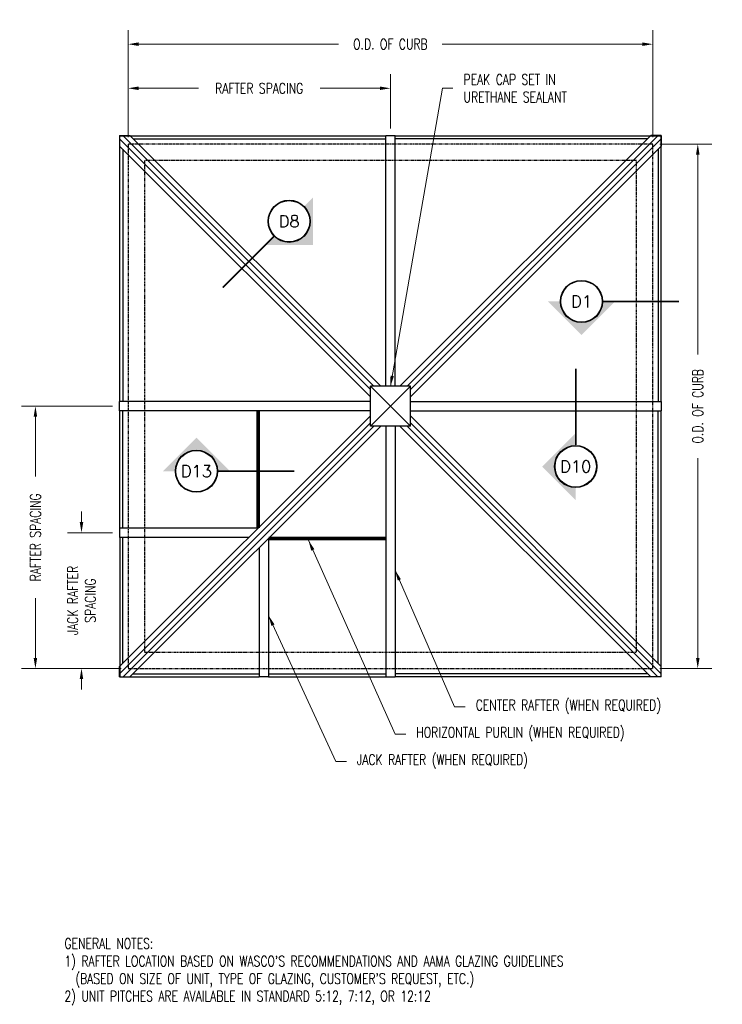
# Model space of a CAD drawing. Header units: inches. Extents: x 22 to 172, y 28 to 238.
import ezdxf
from ezdxf.enums import TextEntityAlignment as Align

# ---------------------------------------------------------------- set-up
doc = ezdxf.new("R2010")
doc.units = ezdxf.units.IN
doc.header["$MEASUREMENT"] = 0
doc.linetypes.add('PHANTOM2', pattern=[1.25, 0.625, -0.125, 0.125, -0.125, 0.125, -0.125])
for name, color, linetype in [('BY-OTHERS', 3, 'PHANTOM2'), ('DIMENSIONS', 2, 'Continuous'), ('EXTRUSIONS', 1, 'Continuous'), ('FLASHING', 6, 'Continuous')]:
    doc.layers.add(name, color=color, linetype=linetype)
doc.styles.add('ROMANS', font='romans.shx', dxfattribs={"width": 0.75})
doc.styles.add('WASCO', font='SIMPLEX.shx', dxfattribs={"width": 0.75})
doc.dimstyles.new('WASCO', dxfattribs={"dimscale": 0, "dimtxt": 0.09375, "dimasz": 0.09375, "dimexe": 0.125, "dimexo": 0.0625, "dimgap": 0.09375, "dimtad": 0, "dimtoh": 1, "dimdec": 5, "dimzin": 3, "dimdsep": 46, "dimlunit": 4, "dimtxsty": 'WASCO', "dimcen": 0, "dimclrd": 256, "dimclre": 256, "dimclrt": 256, "dimaunit": 1, "dimadec": 3, "dimazin": 0, "dimtfac": 0.8, "dimtdec": 5, "dimtofl": 0, "dimtmove": 0, "dimatfit": 0, "dimfxl": 1, "dimfrac": 2, "dimtolj": 1, "dimtzin": 0, "dimlwd": 5, "dimlwe": 5, "dimarcsym": 0})

# ---------------------------------------------------------------- blocks, each defined once
blk = doc.blocks.new('*D2')
at = {"layer": 'DIMENSIONS', "lineweight": 5, "transparency": 16777216}
for p, q in [((158.3, 211.84), (169.4, 211.84)), ((166.4, 209.59), (166.4, 166.89)), ((166.4, 102.09), (166.4, 144.79)), ((158.3, 99.84), (169.4, 99.84))]:
    blk.add_line(p, q, dxfattribs=at)
at = {"layer": 'DIMENSIONS', "lineweight": -3, "transparency": 16777216}
for points in [[(166.03, 209.59), (166.78, 209.59), (166.4, 211.84)], [(166.03, 102.09), (166.78, 102.09), (166.4, 99.84)]]:
    blk.add_solid(points, dxfattribs=at)
at = {"layer": 'DIMENSIONS', "transparency": 16777216, "insert": (166.4, 155.84), "char_height": 2.25, "attachment_point": 5, "rotation": 90, "style": 'WASCO'}
blk.add_mtext('\\A1;O.D. OF CURB', dxfattribs=at)
blk = doc.blocks.new('*D5')
at = {"layer": 'DIMENSIONS', "lineweight": 5, "transparency": 16777216}
for p, q in [((41.49, 155.84), (22.03, 155.84)), ((25.03, 153.59), (25.03, 140.82)), ((25.03, 102.09), (25.03, 114.86)), ((43.3, 99.84), (22.03, 99.84))]:
    blk.add_line(p, q, dxfattribs=at)
at = {"layer": 'DIMENSIONS', "lineweight": -3, "transparency": 16777216}
for points in [[(24.66, 153.59), (25.41, 153.59), (25.03, 155.84)], [(24.66, 102.09), (25.41, 102.09), (25.03, 99.84)]]:
    blk.add_solid(points, dxfattribs=at)
at = {"layer": 'DIMENSIONS', "lineweight": -3, "transparency": 16777216, "insert": (25.03, 127.84), "char_height": 2.25, "attachment_point": 5, "rotation": 90, "style": 'WASCO'}
blk.add_mtext('\\A1;RAFTER SPACING', dxfattribs=at)
blk = doc.blocks.new('*D6')
at = {"layer": 'DIMENSIONS', "lineweight": 5, "transparency": 16777216}
for p, q in [((34.87, 131.09), (34.87, 133.34)), ((41.49, 128.84), (31.87, 128.84)), ((43.3, 99.84), (31.87, 99.84)), ((34.87, 97.59), (34.87, 95.34))]:
    blk.add_line(p, q, dxfattribs=at)
at = {"layer": 'DIMENSIONS', "lineweight": -3, "transparency": 16777216}
for points in [[(34.49, 131.09), (35.24, 131.09), (34.87, 128.84)], [(34.49, 97.59), (35.24, 97.59), (34.87, 99.84)]]:
    blk.add_solid(points, dxfattribs=at)
at = {"layer": 'DIMENSIONS', "lineweight": -3, "transparency": 16777216, "insert": (34.87, 114.34), "char_height": 2.25, "attachment_point": 5, "rotation": 90, "style": 'WASCO'}
blk.add_mtext('\\A1;JACK RAFTER\\PSPACING', dxfattribs=at)
blk = doc.blocks.new('D_CALL')
at = {"layer": 'DIMENSIONS'}
for radius in [0.1875, 0.1838]:
    blk.add_circle((0, 0), radius, dxfattribs=at)
at = {"layer": 'DIMENSIONS', "style": 'ROMANS'}
blk.add_attdef('DT_NO', text='', height=0.1055, dxfattribs=at).set_placement((0, 0), align=Align.MIDDLE_CENTER)
blk = doc.blocks.new('*D4')
at = {"layer": 'DIMENSIONS', "lineweight": 5, "transparency": 16777216}
for p, q in [((44.8, 213.34), (44.8, 226.75)), ((100.8, 215.15), (100.8, 226.75)), ((47.05, 223.75), (59.82, 223.75)), ((98.55, 223.75), (85.78, 223.75))]:
    blk.add_line(p, q, dxfattribs=at)
at = {"layer": 'DIMENSIONS', "lineweight": -3, "transparency": 16777216}
for points in [[(47.05, 224.13), (47.05, 223.38), (44.8, 223.75)], [(98.55, 224.13), (98.55, 223.38), (100.8, 223.75)]]:
    blk.add_solid(points, dxfattribs=at)
at = {"layer": 'DIMENSIONS', "transparency": 16777216, "insert": (72.8, 223.75), "char_height": 2.25, "attachment_point": 5, "style": 'WASCO'}
blk.add_mtext('\\A1;RAFTER SPACING', dxfattribs=at)
blk = doc.blocks.new('*D3')
at = {"layer": 'DIMENSIONS', "lineweight": 5, "transparency": 16777216}
for p, q in [((44.8, 213.34), (44.8, 236.17)), ((156.8, 213.34), (156.8, 236.17)), ((47.05, 233.17), (89.75, 233.17)), ((154.55, 233.17), (111.85, 233.17))]:
    blk.add_line(p, q, dxfattribs=at)
at = {"layer": 'DIMENSIONS', "lineweight": -3, "transparency": 16777216}
for points in [[(47.05, 233.55), (47.05, 232.8), (44.8, 233.17)], [(154.55, 233.55), (154.55, 232.8), (156.8, 233.17)]]:
    blk.add_solid(points, dxfattribs=at)
at = {"layer": 'DIMENSIONS', "transparency": 16777216, "insert": (100.8, 233.17), "char_height": 2.25, "attachment_point": 5, "style": 'WASCO'}
blk.add_mtext('\\A1;O.D. OF CURB', dxfattribs=at)

msp = doc.modelspace()

# ---------------------------------------------------------------- hatches: boundary and pattern name
at = {"layer": 'DIMENSIONS'}
h = msp.add_hatch(color=256, dxfattribs=at)
h.paths.add_polyline_path([(84.253212, 200.414399), (84.253212, 190.289398), (82.372693, 192.169918, 0.4142135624), (82.372693, 198.533879)])
h.paths.add_polyline_path([(76.008731, 192.169918, 0.4142135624), (82.372693, 192.169918), (84.253212, 190.289398), (74.128212, 190.289398)])
h = msp.add_hatch(color=256, dxfattribs=at)
h.paths.add_polyline_path([(134.424403, 178.2267), (141.58386, 171.067243), (141.58386, 173.726699, -0.4142135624), (137.083859, 178.2267)])
h.paths.add_polyline_path([(146.08386, 178.2267, -0.4142135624), (141.58386, 173.726699), (141.58386, 171.067243), (148.743316, 178.2267)])
h = msp.add_hatch(color=256, dxfattribs=at)
h.paths.add_polyline_path([(140.348303, 135.810017), (133.188847, 142.969474), (135.848303, 142.969474, 0.4142135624), (140.348303, 138.469473)])
h.paths.add_polyline_path([(140.348303, 147.469474, 0.4142135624), (135.848303, 142.969474), (133.188847, 142.969474), (140.348303, 150.12893)])
h = msp.add_hatch(color=256, dxfattribs=at)
h.paths.add_polyline_path([(52.24188, 141.969257), (59.401337, 149.128714), (59.401337, 146.469257, 0.4142135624), (54.901337, 141.969257)])
h.paths.add_polyline_path([(63.901337, 141.969257, 0.4142135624), (59.401337, 146.469257), (59.401337, 149.128714), (66.560794, 141.969257)])

# ---------------------------------------------------------------- linework, layer by layer
at = {"layer": 'BY-OTHERS'}
for points in [[(44.800165, 99.837398), (156.800165, 99.837398), (156.800165, 211.837398), (44.800165, 211.837398)], [(48.300165, 103.337398), (153.300165, 103.337398), (153.300165, 208.337398), (48.300165, 208.337398)]]:
    msp.add_lwpolyline(points, close=True, dxfattribs=at)
at = {"layer": 'DIMENSIONS', "const_width": 0.36}
for points in [[(76.008731, 192.169918), (65.004653, 181.16584)], [(162.418873, 178.2267), (146.08386, 178.2267)], [(140.348303, 147.534614), (140.348303, 163.869627)], [(63.966477, 141.969257), (80.30149, 141.969257)]]:
    msp.add_lwpolyline(points, dxfattribs=at)
at = {"layer": 'EXTRUSIONS'}
for p, q in [((43.050165, 212.880181), (96.534159, 159.396188)), ((43.757382, 213.587398), (97.241376, 160.103405)), ((45.215862, 213.649398), (98.761855, 160.103405)), ((99.800165, 160.103405), (99.800165, 213.649398)), ((99.800165, 213.649398), (101.800165, 213.649398)), ((101.800165, 160.103405), (101.800165, 213.649398)), ((156.384469, 213.649398), (102.838476, 160.103405)), ((157.842948, 213.587398), (104.358955, 160.103405)), ((158.550165, 212.880181), (105.066172, 159.396188)), ((42.988165, 211.421702), (96.534159, 157.875709)), ((158.612165, 211.421702), (105.066172, 157.875709)), ((96.534159, 156.837398), (42.988165, 156.837398)), ((42.988165, 154.837398), (42.988165, 156.837398)), ((105.066172, 156.837398), (158.612165, 156.837398)), ((158.612165, 156.837398), (158.612165, 154.837398)), ((96.534159, 154.837398), (42.988165, 154.837398)), ((42.988165, 100.253095), (96.534159, 153.799088)), ((105.066172, 154.837398), (158.612165, 154.837398)), ((158.612165, 100.253095), (105.066172, 153.799088)), ((43.050165, 98.794616), (96.534159, 152.278609)), ((43.757382, 98.087398), (97.241376, 151.571392)), ((45.215862, 98.025398), (98.761855, 151.571392)), ((99.800165, 151.571392), (99.800165, 98.025398)), ((101.800165, 151.571392), (101.800165, 98.025398)), ((156.384469, 98.025398), (102.838476, 151.571392)), ((157.842948, 98.087398), (104.358955, 151.571392)), ((158.550165, 98.794616), (105.066172, 152.278609)), ((72.572469, 129.837398), (42.988165, 129.837398)), ((42.988165, 129.837398), (42.988165, 127.837398)), ((70.572469, 127.837398), (42.988165, 127.837398)), ((74.800165, 127.609702), (74.800165, 98.025398)), ((72.800165, 125.609702), (72.800165, 98.025398)), ((74.800165, 98.025398), (72.800165, 98.025398)), ((99.800165, 98.025398), (101.800165, 98.025398))]:
    msp.add_line(p, q, dxfattribs=at)
for points in [[(43.050165, 156.837398), (43.050165, 213.587398), (99.800165, 213.587398)], [(45.902862, 212.962398), (99.800165, 212.962398)], [(101.800165, 213.587398), (158.550165, 213.587398), (158.550165, 156.837398)], [(155.697469, 212.962398), (101.800165, 212.962398)], [(43.675165, 210.734702), (43.675165, 156.837398)], [(157.925165, 210.734702), (157.925165, 156.837398)], [(43.050165, 129.837398), (43.050165, 154.837398)], [(43.675165, 129.837398), (43.675165, 154.837398)], [(158.550165, 154.837398), (158.550165, 98.087398), (101.800165, 98.087398)], [(157.925165, 100.940095), (157.925165, 154.837398)], [(43.050165, 127.837398), (43.050165, 98.087398), (72.800165, 98.087398)], [(43.675165, 100.940095), (43.675165, 127.837398)], [(45.902862, 98.712398), (72.800165, 98.712398)], [(74.800165, 98.712398), (99.800165, 98.712398)], [(74.800165, 98.087398), (99.800165, 98.087398)], [(155.697469, 98.712398), (101.800165, 98.712398)]]:
    msp.add_lwpolyline(points, dxfattribs=at)
at = {"layer": 'EXTRUSIONS', "lineweight": -3, "const_width": 0.75}
for points in [[(72.572469, 129.837398), (72.572469, 154.837398)], [(74.800165, 127.609702), (99.800165, 127.609702)]]:
    msp.add_lwpolyline(points, dxfattribs=at)
at = {"layer": 'FLASHING'}
for p, q in [((42.988165, 213.649398), (45.215862, 213.649398)), ((42.988165, 213.649398), (42.988165, 211.421702)), ((158.612165, 213.649398), (156.384469, 213.649398)), ((158.612165, 213.649398), (158.612165, 211.421702)), ((105.066172, 160.103405), (96.534159, 160.103405)), ((96.534159, 151.571392), (96.534159, 160.103405)), ((105.066172, 151.571392), (105.066172, 160.103405)), ((105.066172, 151.571392), (96.534159, 151.571392)), ((42.988165, 98.025398), (42.988165, 100.253095)), ((158.612165, 98.025398), (158.612165, 100.253095)), ((42.988165, 98.025398), (45.215862, 98.025398)), ((158.612165, 98.025398), (156.384469, 98.025398))]:
    msp.add_line(p, q, dxfattribs=at)
at = {"layer": 'FLASHING', "lineweight": -3}
for p in [(96.534159, 160.103405), (105.066172, 160.103405), (96.534159, 151.571392), (100.800165, 155.837398), (105.066172, 151.571392)]:
    msp.add_line(p, (100.800165, 155.837398), dxfattribs=at)

# ---------------------------------------------------------------- block references
at = {"layer": 'EXTRUSIONS', "lineweight": -3, "xscale": 24, "yscale": 24, "zscale": 24}
for p, values in [((79.190712, 195.351899), {'DT_NO': 'D8'}), ((141.58386, 178.2267), {'DT_NO': 'D1'}), ((140.348303, 142.969474), {'DT_NO': 'D10'}), ((59.401337, 141.969257), {'DT_NO': 'D13'})]:
    msp.add_blockref('D_CALL', p, dxfattribs=at).add_auto_attribs(values)

# ---------------------------------------------------------------- texts
at = {"layer": 'DIMENSIONS', "lineweight": -3, "attachment_point": 4, "style": 'WASCO'}
for s, insert, char_height in [('PEAK CAP SET IN\\PURETHANE SEALANT', (116.406598, 223.75323), 2.25000002), ('CENTER RAFTER (WHEN REQUIRED)', (119.00604, 91.64837), 2.25), ('HORIZONTAL PURLIN (WHEN REQUIRED)', (106.324802, 85.820708), 2.25), ('JACK RAFTER (WHEN REQUIRED)', (93.643563, 79.993046), 2.25)]:
    msp.add_mtext(s, dxfattribs=dict(at, insert=insert, char_height=char_height))
at = {"layer": 'DIMENSIONS', "lineweight": -3, "insert": (31.239642, 42.213631), "char_height": 2.25, "width": 125.96875, "attachment_point": 1, "style": 'WASCO'}
msp.add_mtext("GENERAL NOTES:\\P1) RAFTER LOCATION BASED ON WASCO'S RECOMMENDATIONS AND AAMA GLAZING GUIDELINES\\P  (BASED ON SIZE OF UNIT, TYPE OF GLAZING, CUSTOMER'S REQUEST, ETC.)\\P2) UNIT PITCHES ARE AVAILABLE IN STANDARD 5:12, 7:12, OR 12:12 ", dxfattribs=at)

# ---------------------------------------------------------------- dimensions: what is measured, and where the dimension line sits
at = {"layer": 'DIMENSIONS'}
for base, p2, text, picture, middle in [((156.800165, 233.170033), (156.800165, 211.837398), 'O.D. OF CURB', '*D3', (100.800165, 233.170033)), ((100.800165, 223.75323), (100.800165, 213.649398), 'RAFTER SPACING', '*D4', (72.800165, 223.75323))]:
    dim = msp.add_linear_dim(base=base, p1=(44.800165, 211.837398), p2=p2, text=text, dimstyle='WASCO', override={"dimscale": 24}, dxfattribs=at)
    dim.commit()
    dim.dimension.update_dxf_attribs({"geometry": picture, "text_midpoint": middle})
dim = msp.add_linear_dim(base=(166.401553, 211.837398), p1=(156.800165, 99.837398), p2=(156.800165, 211.837398), angle=90, text='O.D. OF CURB', dimstyle='WASCO', override={"dimscale": 24}, dxfattribs=at)
dim.commit()
dim.dimension.update_dxf_attribs({"geometry": '*D2', "text_midpoint": (166.401553, 155.837398)})
at = {"layer": 'DIMENSIONS', "lineweight": -3}
for base, p2, text, override, picture, middle in [((25.034755, 155.837398), (42.988165, 155.837398), 'RAFTER SPACING', {"dimscale": 24}, '*D5', (25.034755, 127.837398)), ((34.86994, 128.837398), (42.988165, 128.837398), 'JACK RAFTER\\PSPACING', {"dimscale": 24, "dimtix": 1}, '*D6', (34.86994, 114.337398))]:
    dim = msp.add_linear_dim(base=base, p1=(44.800165, 99.837398), p2=p2, angle=90, text=text, dimstyle='WASCO', override=override, dxfattribs=at)
    dim.commit()
    dim.dimension.update_dxf_attribs({"geometry": picture, "text_midpoint": middle})

# ---------------------------------------------------------------- leaders
at = {"layer": 'DIMENSIONS', "lineweight": -3, "annotation_type": 0, "has_hookline": 1, "hookline_direction": 0}
for points, override, text_width in [([(100.800165, 160.103405), (111.906598, 223.75323), (114.156598, 223.75323)], {"dimscale": 24}, 25.714286), ([(83.309157, 127.216494), (101.824802, 85.820708), (104.074802, 85.820708)], {"dimscale": 24, "dimgap": 0.09375, "dimtad": 0}, 50.0625), ([(101.800165, 120.830167), (114.50604, 91.64837), (116.75604, 91.64837)], {"dimscale": 24, "dimgap": 0.09375, "dimtad": 0}, 44.758929), ([(74.800165, 111.127829), (89.143563, 79.993046), (91.393563, 79.993046)], {"dimscale": 24, "dimgap": 0.09375, "dimtad": 0}, 41.544643)]:
    msp.add_leader(points, dimstyle='WASCO', override=override, dxfattribs=dict(at, text_width=text_width))

doc.saveas('drawing.dxf')
